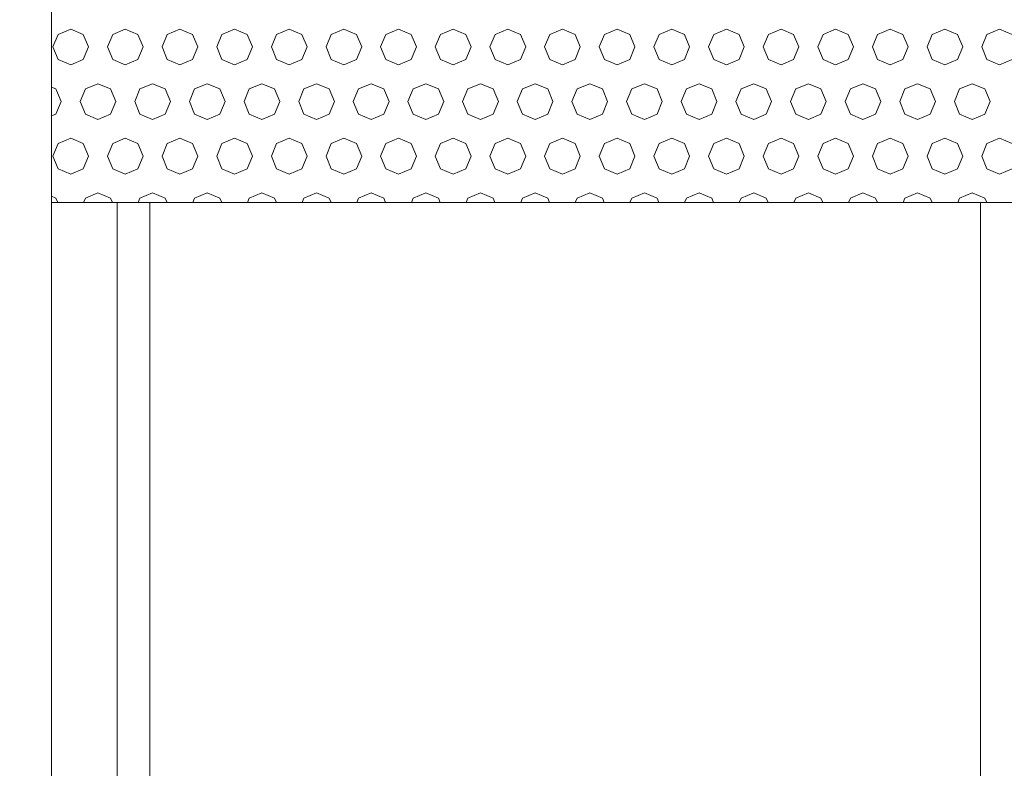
# Model space of a CAD drawing. Header units: millimetres. Extents: x 52659 to 1698020, y -10054 to 104697.
# Tile 227 of 256: x 209513 to 210414, y 10080 to 10765. Entities that reach past the tile are written whole.
import ezdxf

# ---------------------------------------------------------------- set-up
doc = ezdxf.new("R2010")
doc.units = ezdxf.units.MM
doc.header["$MEASUREMENT"] = 0
for name, color, linetype in [('02-04 BRISES SOLEIL FONCEES', 7, 'Continuous'), ('05-02 Cotation 200ème 100ème.Cotations', 7, 'Continuous'), ('Fenêtres ARCHICAD', 7, 'Continuous')]:
    doc.layers.add(name, color=color, linetype=linetype)
doc.styles.add('STYLE_GENERE_3', font='ARIALN.TTF')
doc.dimstyles.new('STYLE_GENERE__2', dxfattribs={"dimtxt": 200, "dimasz": 95, "dimexe": 0.18, "dimexo": 100, "dimgap": 0, "dimtad": 0, "dimlfac": 0.001, "dimzin": 0, "dimdsep": 46, "dimtxsty": 'STYLE_GENERE_3', "dimblk": 'ARROWHEAD_6', "dimblk1": 'ARROWHEAD_6', "dimblk2": 'ARROWHEAD_6', "dimcen": 0.09, "dimclrd": 7, "dimclre": 7, "dimclrt": 7, "dimazin": 0, "dimtfac": 1, "dimtdec": 4, "dimtmove": 0, "dimatfit": 3, "dimfxl": 1, "dimtolj": 1, "dimtzin": 0, "dimarcsym": 0})

# ---------------------------------------------------------------- blocks, each defined once
blk = doc.blocks.new('Élément de coupe_195_1', base_point=(131932.67, 5158.07))
at = {"layer": 'Fenêtres ARCHICAD', "color": 7, "linetype": 'Continuous', "lineweight": 9}
blk.add_line((209542.68, 9758.07), (209542.68, 11008.07), dxfattribs=at)
at = {"layer": 'Fenêtres ARCHICAD', "color": 7, "linetype": 'Continuous', "lineweight": 5}
for p, q in [((209602.68, 10598.03), (209602.68, 9818.07)), ((209632.68, 9848.07), (209632.68, 10598.03)), ((210392.68, 10598.03), (210392.68, 9848.07))]:
    blk.add_line(p, q, dxfattribs=at)
blk = doc.blocks.new('*X358', base_point=(131932.67, 5158.07))
at = {"layer": '02-04 BRISES SOLEIL FONCEES', "color": 7, "linetype": 'Continuous', "lineweight": 5}
for p, q in [((209548.54, 10752.02), (209543.75, 10740.46)), ((209560.1, 10756.81), (209548.54, 10752.02)), ((209571.66, 10752.02), (209560.1, 10756.81)), ((209576.45, 10740.46), (209571.66, 10752.02)), ((209598.54, 10752.02), (209593.75, 10740.46)), ((209610.1, 10756.81), (209598.54, 10752.02)), ((209621.66, 10752.02), (209610.1, 10756.81)), ((209626.45, 10740.46), (209621.66, 10752.02)), ((209648.54, 10752.02), (209643.75, 10740.46)), ((209660.1, 10756.81), (209648.54, 10752.02)), ((209671.66, 10752.02), (209660.1, 10756.81)), ((209676.45, 10740.46), (209671.66, 10752.02)), ((209698.54, 10752.02), (209693.75, 10740.46)), ((209710.1, 10756.81), (209698.54, 10752.02)), ((209721.66, 10752.02), (209710.1, 10756.81)), ((209726.45, 10740.46), (209721.66, 10752.02)), ((209748.54, 10752.02), (209743.75, 10740.46)), ((209760.1, 10756.81), (209748.54, 10752.02)), ((209771.66, 10752.02), (209760.1, 10756.81)), ((209776.45, 10740.46), (209771.66, 10752.02)), ((209798.54, 10752.02), (209793.75, 10740.46)), ((209810.1, 10756.81), (209798.54, 10752.02)), ((209821.66, 10752.02), (209810.1, 10756.81)), ((209826.45, 10740.46), (209821.66, 10752.02)), ((209848.54, 10752.02), (209843.75, 10740.46)), ((209860.1, 10756.81), (209848.54, 10752.02)), ((209871.66, 10752.02), (209860.1, 10756.81)), ((209876.45, 10740.46), (209871.66, 10752.02)), ((209898.54, 10752.02), (209893.75, 10740.46)), ((209910.1, 10756.81), (209898.54, 10752.02)), ((209921.66, 10752.02), (209910.1, 10756.81)), ((209926.45, 10740.46), (209921.66, 10752.02)), ((209948.54, 10752.02), (209943.75, 10740.46)), ((209960.1, 10756.81), (209948.54, 10752.02)), ((209971.66, 10752.02), (209960.1, 10756.81)), ((209976.45, 10740.46), (209971.66, 10752.02)), ((209998.54, 10752.02), (209993.75, 10740.46)), ((210010.1, 10756.81), (209998.54, 10752.02)), ((210021.66, 10752.02), (210010.1, 10756.81)), ((210026.45, 10740.46), (210021.66, 10752.02)), ((210048.54, 10752.02), (210043.75, 10740.46)), ((210060.1, 10756.81), (210048.54, 10752.02)), ((210071.66, 10752.02), (210060.1, 10756.81)), ((210076.45, 10740.46), (210071.66, 10752.02)), ((210098.54, 10752.02), (210093.75, 10740.46)), ((210110.1, 10756.81), (210098.54, 10752.02)), ((210121.66, 10752.02), (210110.1, 10756.81)), ((210126.45, 10740.46), (210121.66, 10752.02)), ((210148.54, 10752.02), (210143.75, 10740.46)), ((210160.1, 10756.81), (210148.54, 10752.02)), ((210171.66, 10752.02), (210160.1, 10756.81)), ((210176.45, 10740.46), (210171.66, 10752.02)), ((210198.54, 10752.02), (210193.75, 10740.46)), ((210210.1, 10756.81), (210198.54, 10752.02)), ((210221.66, 10752.02), (210210.1, 10756.81)), ((210226.45, 10740.46), (210221.66, 10752.02)), ((210248.54, 10752.02), (210243.75, 10740.46)), ((210260.1, 10756.81), (210248.54, 10752.02)), ((210271.66, 10752.02), (210260.1, 10756.81)), ((210276.45, 10740.46), (210271.66, 10752.02)), ((210298.54, 10752.02), (210293.75, 10740.46)), ((210310.1, 10756.81), (210298.54, 10752.02)), ((210321.66, 10752.02), (210310.1, 10756.81)), ((210326.45, 10740.46), (210321.66, 10752.02)), ((210348.54, 10752.02), (210343.75, 10740.46)), ((210360.1, 10756.81), (210348.54, 10752.02)), ((210371.66, 10752.02), (210360.1, 10756.81)), ((210376.45, 10740.46), (210371.66, 10752.02)), ((210398.54, 10752.02), (210393.75, 10740.46)), ((210410.1, 10756.81), (210398.54, 10752.02)), ((210421.66, 10752.02), (210410.1, 10756.81)), ((209543.75, 10740.46), (209548.54, 10728.89)), ((209571.66, 10728.89), (209576.45, 10740.46)), ((209593.75, 10740.46), (209598.54, 10728.89)), ((209621.66, 10728.89), (209626.45, 10740.46)), ((209643.75, 10740.46), (209648.54, 10728.89)), ((209671.66, 10728.89), (209676.45, 10740.46)), ((209693.75, 10740.46), (209698.54, 10728.89)), ((209721.66, 10728.89), (209726.45, 10740.46)), ((209743.75, 10740.46), (209748.54, 10728.89)), ((209771.66, 10728.89), (209776.45, 10740.46)), ((209793.75, 10740.46), (209798.54, 10728.89)), ((209821.66, 10728.89), (209826.45, 10740.46)), ((209843.75, 10740.46), (209848.54, 10728.89)), ((209871.66, 10728.89), (209876.45, 10740.46)), ((209893.75, 10740.46), (209898.54, 10728.89)), ((209921.66, 10728.89), (209926.45, 10740.46)), ((209943.75, 10740.46), (209948.54, 10728.89)), ((209971.66, 10728.89), (209976.45, 10740.46)), ((209993.75, 10740.46), (209998.54, 10728.89)), ((210021.66, 10728.89), (210026.45, 10740.46)), ((210043.75, 10740.46), (210048.54, 10728.89)), ((210071.66, 10728.89), (210076.45, 10740.46)), ((210093.75, 10740.46), (210098.54, 10728.89)), ((210121.66, 10728.89), (210126.45, 10740.46)), ((210143.75, 10740.46), (210148.54, 10728.89)), ((210171.66, 10728.89), (210176.45, 10740.46)), ((210193.75, 10740.46), (210198.54, 10728.89)), ((210221.66, 10728.89), (210226.45, 10740.46)), ((210243.75, 10740.46), (210248.54, 10728.89)), ((210271.66, 10728.89), (210276.45, 10740.46)), ((210293.75, 10740.46), (210298.54, 10728.89)), ((210321.66, 10728.89), (210326.45, 10740.46)), ((210343.75, 10740.46), (210348.54, 10728.89)), ((210371.66, 10728.89), (210376.45, 10740.46)), ((210393.75, 10740.46), (210398.54, 10728.89)), ((209548.54, 10728.89), (209560.1, 10724.1)), ((209560.1, 10724.1), (209571.66, 10728.89)), ((209598.54, 10728.89), (209610.1, 10724.1)), ((209610.1, 10724.1), (209621.66, 10728.89)), ((209648.54, 10728.89), (209660.1, 10724.1)), ((209660.1, 10724.1), (209671.66, 10728.89)), ((209698.54, 10728.89), (209710.1, 10724.1)), ((209710.1, 10724.1), (209721.66, 10728.89)), ((209748.54, 10728.89), (209760.1, 10724.1)), ((209760.1, 10724.1), (209771.66, 10728.89)), ((209798.54, 10728.89), (209810.1, 10724.1)), ((209810.1, 10724.1), (209821.66, 10728.89)), ((209848.54, 10728.89), (209860.1, 10724.1)), ((209860.1, 10724.1), (209871.66, 10728.89)), ((209898.54, 10728.89), (209910.1, 10724.1)), ((209910.1, 10724.1), (209921.66, 10728.89)), ((209948.54, 10728.89), (209960.1, 10724.1)), ((209960.1, 10724.1), (209971.66, 10728.89)), ((209998.54, 10728.89), (210010.1, 10724.1)), ((210010.1, 10724.1), (210021.66, 10728.89)), ((210048.54, 10728.89), (210060.1, 10724.1)), ((210060.1, 10724.1), (210071.66, 10728.89)), ((210098.54, 10728.89), (210110.1, 10724.1)), ((210110.1, 10724.1), (210121.66, 10728.89)), ((210148.54, 10728.89), (210160.1, 10724.1)), ((210160.1, 10724.1), (210171.66, 10728.89)), ((210198.54, 10728.89), (210210.1, 10724.1)), ((210210.1, 10724.1), (210221.66, 10728.89)), ((210248.54, 10728.89), (210260.1, 10724.1)), ((210260.1, 10724.1), (210271.66, 10728.89)), ((210298.54, 10728.89), (210310.1, 10724.1)), ((210310.1, 10724.1), (210321.66, 10728.89)), ((210348.54, 10728.89), (210360.1, 10724.1)), ((210360.1, 10724.1), (210371.66, 10728.89)), ((210398.54, 10728.89), (210410.1, 10724.1)), ((210410.1, 10724.1), (210421.66, 10728.89)), ((209546.66, 10702.02), (209542.68, 10703.67)), ((209585.1, 10706.81), (209573.54, 10702.02)), ((209596.66, 10702.02), (209585.1, 10706.81)), ((209635.1, 10706.81), (209623.54, 10702.02)), ((209646.66, 10702.02), (209635.1, 10706.81)), ((209685.1, 10706.81), (209673.54, 10702.02)), ((209696.66, 10702.02), (209685.1, 10706.81)), ((209735.1, 10706.81), (209723.54, 10702.02)), ((209746.66, 10702.02), (209735.1, 10706.81)), ((209785.1, 10706.81), (209773.54, 10702.02)), ((209796.66, 10702.02), (209785.1, 10706.81)), ((209835.1, 10706.81), (209823.54, 10702.02)), ((209846.66, 10702.02), (209835.1, 10706.81)), ((209885.1, 10706.81), (209873.54, 10702.02)), ((209896.66, 10702.02), (209885.1, 10706.81)), ((209935.1, 10706.81), (209923.54, 10702.02)), ((209946.66, 10702.02), (209935.1, 10706.81)), ((209985.1, 10706.81), (209973.54, 10702.02)), ((209996.66, 10702.02), (209985.1, 10706.81)), ((210035.1, 10706.81), (210023.54, 10702.02)), ((210046.66, 10702.02), (210035.1, 10706.81)), ((210085.1, 10706.81), (210073.54, 10702.02)), ((210096.66, 10702.02), (210085.1, 10706.81)), ((210135.1, 10706.81), (210123.54, 10702.02)), ((210146.66, 10702.02), (210135.1, 10706.81)), ((210185.1, 10706.81), (210173.54, 10702.02)), ((210196.66, 10702.02), (210185.1, 10706.81)), ((210235.1, 10706.81), (210223.54, 10702.02)), ((210246.66, 10702.02), (210235.1, 10706.81)), ((210285.1, 10706.81), (210273.54, 10702.02)), ((210296.66, 10702.02), (210285.1, 10706.81)), ((210335.1, 10706.81), (210323.54, 10702.02)), ((210346.66, 10702.02), (210335.1, 10706.81)), ((210385.1, 10706.81), (210373.54, 10702.02)), ((210396.66, 10702.02), (210385.1, 10706.81)), ((209551.45, 10690.46), (209546.66, 10702.02)), ((209573.54, 10702.02), (209568.75, 10690.46)), ((209601.45, 10690.46), (209596.66, 10702.02)), ((209623.54, 10702.02), (209618.75, 10690.46)), ((209651.45, 10690.46), (209646.66, 10702.02)), ((209673.54, 10702.02), (209668.75, 10690.46)), ((209701.45, 10690.46), (209696.66, 10702.02)), ((209723.54, 10702.02), (209718.75, 10690.46)), ((209751.45, 10690.46), (209746.66, 10702.02)), ((209773.54, 10702.02), (209768.75, 10690.46)), ((209801.45, 10690.46), (209796.66, 10702.02)), ((209823.54, 10702.02), (209818.75, 10690.46)), ((209851.45, 10690.46), (209846.66, 10702.02)), ((209873.54, 10702.02), (209868.75, 10690.46)), ((209901.45, 10690.46), (209896.66, 10702.02)), ((209923.54, 10702.02), (209918.75, 10690.46)), ((209951.45, 10690.46), (209946.66, 10702.02)), ((209973.54, 10702.02), (209968.75, 10690.46)), ((210001.45, 10690.46), (209996.66, 10702.02)), ((210023.54, 10702.02), (210018.75, 10690.46)), ((210051.45, 10690.46), (210046.66, 10702.02)), ((210073.54, 10702.02), (210068.75, 10690.46)), ((210101.45, 10690.46), (210096.66, 10702.02)), ((210123.54, 10702.02), (210118.75, 10690.46)), ((210151.45, 10690.46), (210146.66, 10702.02)), ((210173.54, 10702.02), (210168.75, 10690.46)), ((210201.45, 10690.46), (210196.66, 10702.02)), ((210223.54, 10702.02), (210218.75, 10690.46)), ((210251.45, 10690.46), (210246.66, 10702.02)), ((210273.54, 10702.02), (210268.75, 10690.46)), ((210301.45, 10690.46), (210296.66, 10702.02)), ((210323.54, 10702.02), (210318.75, 10690.46)), ((210351.45, 10690.46), (210346.66, 10702.02)), ((210373.54, 10702.02), (210368.75, 10690.46)), ((210401.45, 10690.46), (210396.66, 10702.02)), ((209546.66, 10678.89), (209551.45, 10690.46)), ((209568.75, 10690.46), (209573.54, 10678.89)), ((209596.66, 10678.89), (209601.45, 10690.46)), ((209618.75, 10690.46), (209623.54, 10678.89)), ((209646.66, 10678.89), (209651.45, 10690.46)), ((209668.75, 10690.46), (209673.54, 10678.89)), ((209696.66, 10678.89), (209701.45, 10690.46)), ((209718.75, 10690.46), (209723.54, 10678.89)), ((209746.66, 10678.89), (209751.45, 10690.46)), ((209768.75, 10690.46), (209773.54, 10678.89)), ((209796.66, 10678.89), (209801.45, 10690.46)), ((209818.75, 10690.46), (209823.54, 10678.89)), ((209846.66, 10678.89), (209851.45, 10690.46)), ((209868.75, 10690.46), (209873.54, 10678.89)), ((209896.66, 10678.89), (209901.45, 10690.46)), ((209918.75, 10690.46), (209923.54, 10678.89)), ((209946.66, 10678.89), (209951.45, 10690.46)), ((209968.75, 10690.46), (209973.54, 10678.89)), ((209996.66, 10678.89), (210001.45, 10690.46)), ((210018.75, 10690.46), (210023.54, 10678.89)), ((210046.66, 10678.89), (210051.45, 10690.46)), ((210068.75, 10690.46), (210073.54, 10678.89)), ((210096.66, 10678.89), (210101.45, 10690.46)), ((210118.75, 10690.46), (210123.54, 10678.89)), ((210146.66, 10678.89), (210151.45, 10690.46)), ((210168.75, 10690.46), (210173.54, 10678.89)), ((210196.66, 10678.89), (210201.45, 10690.46)), ((210218.75, 10690.46), (210223.54, 10678.89)), ((210246.66, 10678.89), (210251.45, 10690.46)), ((210268.75, 10690.46), (210273.54, 10678.89)), ((210296.66, 10678.89), (210301.45, 10690.46)), ((210318.75, 10690.46), (210323.54, 10678.89)), ((210346.66, 10678.89), (210351.45, 10690.46)), ((210368.75, 10690.46), (210373.54, 10678.89)), ((210396.66, 10678.89), (210401.45, 10690.46)), ((209542.68, 10677.24), (209546.66, 10678.89)), ((209573.54, 10678.89), (209585.1, 10674.1)), ((209585.1, 10674.1), (209596.66, 10678.89)), ((209623.54, 10678.89), (209635.1, 10674.1)), ((209635.1, 10674.1), (209646.66, 10678.89)), ((209673.54, 10678.89), (209685.1, 10674.1)), ((209685.1, 10674.1), (209696.66, 10678.89)), ((209723.54, 10678.89), (209735.1, 10674.1)), ((209735.1, 10674.1), (209746.66, 10678.89)), ((209773.54, 10678.89), (209785.1, 10674.1)), ((209785.1, 10674.1), (209796.66, 10678.89)), ((209823.54, 10678.89), (209835.1, 10674.1)), ((209835.1, 10674.1), (209846.66, 10678.89)), ((209873.54, 10678.89), (209885.1, 10674.1)), ((209885.1, 10674.1), (209896.66, 10678.89)), ((209923.54, 10678.89), (209935.1, 10674.1)), ((209935.1, 10674.1), (209946.66, 10678.89)), ((209973.54, 10678.89), (209985.1, 10674.1)), ((209985.1, 10674.1), (209996.66, 10678.89)), ((210023.54, 10678.89), (210035.1, 10674.1)), ((210035.1, 10674.1), (210046.66, 10678.89)), ((210073.54, 10678.89), (210085.1, 10674.1)), ((210085.1, 10674.1), (210096.66, 10678.89)), ((210123.54, 10678.89), (210135.1, 10674.1)), ((210135.1, 10674.1), (210146.66, 10678.89)), ((210173.54, 10678.89), (210185.1, 10674.1)), ((210185.1, 10674.1), (210196.66, 10678.89)), ((210223.54, 10678.89), (210235.1, 10674.1)), ((210235.1, 10674.1), (210246.66, 10678.89)), ((210273.54, 10678.89), (210285.1, 10674.1)), ((210285.1, 10674.1), (210296.66, 10678.89)), ((210323.54, 10678.89), (210335.1, 10674.1)), ((210335.1, 10674.1), (210346.66, 10678.89)), ((210373.54, 10678.89), (210385.1, 10674.1)), ((210385.1, 10674.1), (210396.66, 10678.89)), ((209548.54, 10652.02), (209543.75, 10640.46)), ((209560.1, 10656.81), (209548.54, 10652.02)), ((209571.66, 10652.02), (209560.1, 10656.81)), ((209576.45, 10640.46), (209571.66, 10652.02)), ((209598.54, 10652.02), (209593.75, 10640.46)), ((209610.1, 10656.81), (209598.54, 10652.02)), ((209621.66, 10652.02), (209610.1, 10656.81)), ((209626.45, 10640.46), (209621.66, 10652.02)), ((209648.54, 10652.02), (209643.75, 10640.46)), ((209660.1, 10656.81), (209648.54, 10652.02)), ((209671.66, 10652.02), (209660.1, 10656.81)), ((209676.45, 10640.46), (209671.66, 10652.02)), ((209698.54, 10652.02), (209693.75, 10640.46)), ((209710.1, 10656.81), (209698.54, 10652.02)), ((209721.66, 10652.02), (209710.1, 10656.81)), ((209726.45, 10640.46), (209721.66, 10652.02)), ((209748.54, 10652.02), (209743.75, 10640.46)), ((209760.1, 10656.81), (209748.54, 10652.02)), ((209771.66, 10652.02), (209760.1, 10656.81)), ((209776.45, 10640.46), (209771.66, 10652.02)), ((209798.54, 10652.02), (209793.75, 10640.46)), ((209810.1, 10656.81), (209798.54, 10652.02)), ((209821.66, 10652.02), (209810.1, 10656.81)), ((209826.45, 10640.46), (209821.66, 10652.02)), ((209848.54, 10652.02), (209843.75, 10640.46)), ((209860.1, 10656.81), (209848.54, 10652.02)), ((209871.66, 10652.02), (209860.1, 10656.81)), ((209876.45, 10640.46), (209871.66, 10652.02)), ((209898.54, 10652.02), (209893.75, 10640.46)), ((209910.1, 10656.81), (209898.54, 10652.02)), ((209921.66, 10652.02), (209910.1, 10656.81)), ((209926.45, 10640.46), (209921.66, 10652.02)), ((209948.54, 10652.02), (209943.75, 10640.46)), ((209960.1, 10656.81), (209948.54, 10652.02)), ((209971.66, 10652.02), (209960.1, 10656.81)), ((209976.45, 10640.46), (209971.66, 10652.02)), ((209998.54, 10652.02), (209993.75, 10640.46)), ((210010.1, 10656.81), (209998.54, 10652.02)), ((210021.66, 10652.02), (210010.1, 10656.81)), ((210026.45, 10640.46), (210021.66, 10652.02)), ((210048.54, 10652.02), (210043.75, 10640.46)), ((210060.1, 10656.81), (210048.54, 10652.02)), ((210071.66, 10652.02), (210060.1, 10656.81)), ((210076.45, 10640.46), (210071.66, 10652.02)), ((210098.54, 10652.02), (210093.75, 10640.46)), ((210110.1, 10656.81), (210098.54, 10652.02)), ((210121.66, 10652.02), (210110.1, 10656.81)), ((210126.45, 10640.46), (210121.66, 10652.02)), ((210148.54, 10652.02), (210143.75, 10640.46)), ((210160.1, 10656.81), (210148.54, 10652.02)), ((210171.66, 10652.02), (210160.1, 10656.81)), ((210176.45, 10640.46), (210171.66, 10652.02)), ((210198.54, 10652.02), (210193.75, 10640.46)), ((210210.1, 10656.81), (210198.54, 10652.02)), ((210221.66, 10652.02), (210210.1, 10656.81)), ((210226.45, 10640.46), (210221.66, 10652.02)), ((210248.54, 10652.02), (210243.75, 10640.46)), ((210260.1, 10656.81), (210248.54, 10652.02)), ((210271.66, 10652.02), (210260.1, 10656.81)), ((210276.45, 10640.46), (210271.66, 10652.02)), ((210298.54, 10652.02), (210293.75, 10640.46)), ((210310.1, 10656.81), (210298.54, 10652.02)), ((210321.66, 10652.02), (210310.1, 10656.81)), ((210326.45, 10640.46), (210321.66, 10652.02)), ((210348.54, 10652.02), (210343.75, 10640.46)), ((210360.1, 10656.81), (210348.54, 10652.02)), ((210371.66, 10652.02), (210360.1, 10656.81)), ((210376.45, 10640.46), (210371.66, 10652.02)), ((210398.54, 10652.02), (210393.75, 10640.46)), ((210410.1, 10656.81), (210398.54, 10652.02)), ((210421.66, 10652.02), (210410.1, 10656.81)), ((209543.75, 10640.46), (209548.54, 10628.89)), ((209571.66, 10628.89), (209576.45, 10640.46)), ((209593.75, 10640.46), (209598.54, 10628.89)), ((209621.66, 10628.89), (209626.45, 10640.46)), ((209643.75, 10640.46), (209648.54, 10628.89)), ((209671.66, 10628.89), (209676.45, 10640.46)), ((209693.75, 10640.46), (209698.54, 10628.89)), ((209721.66, 10628.89), (209726.45, 10640.46)), ((209743.75, 10640.46), (209748.54, 10628.89)), ((209771.66, 10628.89), (209776.45, 10640.46)), ((209793.75, 10640.46), (209798.54, 10628.89)), ((209821.66, 10628.89), (209826.45, 10640.46)), ((209843.75, 10640.46), (209848.54, 10628.89)), ((209871.66, 10628.89), (209876.45, 10640.46)), ((209893.75, 10640.46), (209898.54, 10628.89)), ((209921.66, 10628.89), (209926.45, 10640.46)), ((209943.75, 10640.46), (209948.54, 10628.89)), ((209971.66, 10628.89), (209976.45, 10640.46)), ((209993.75, 10640.46), (209998.54, 10628.89)), ((210021.66, 10628.89), (210026.45, 10640.46)), ((210043.75, 10640.46), (210048.54, 10628.89)), ((210071.66, 10628.89), (210076.45, 10640.46)), ((210093.75, 10640.46), (210098.54, 10628.89)), ((210121.66, 10628.89), (210126.45, 10640.46)), ((210143.75, 10640.46), (210148.54, 10628.89)), ((210171.66, 10628.89), (210176.45, 10640.46)), ((210193.75, 10640.46), (210198.54, 10628.89)), ((210221.66, 10628.89), (210226.45, 10640.46)), ((210243.75, 10640.46), (210248.54, 10628.89)), ((210271.66, 10628.89), (210276.45, 10640.46)), ((210293.75, 10640.46), (210298.54, 10628.89)), ((210321.66, 10628.89), (210326.45, 10640.46)), ((210343.75, 10640.46), (210348.54, 10628.89)), ((210371.66, 10628.89), (210376.45, 10640.46)), ((210393.75, 10640.46), (210398.54, 10628.89)), ((209548.54, 10628.89), (209560.1, 10624.1)), ((209560.1, 10624.1), (209571.66, 10628.89)), ((209598.54, 10628.89), (209610.1, 10624.1)), ((209610.1, 10624.1), (209621.66, 10628.89)), ((209648.54, 10628.89), (209660.1, 10624.1)), ((209660.1, 10624.1), (209671.66, 10628.89)), ((209698.54, 10628.89), (209710.1, 10624.1)), ((209710.1, 10624.1), (209721.66, 10628.89)), ((209748.54, 10628.89), (209760.1, 10624.1)), ((209760.1, 10624.1), (209771.66, 10628.89)), ((209798.54, 10628.89), (209810.1, 10624.1)), ((209810.1, 10624.1), (209821.66, 10628.89)), ((209848.54, 10628.89), (209860.1, 10624.1)), ((209860.1, 10624.1), (209871.66, 10628.89)), ((209898.54, 10628.89), (209910.1, 10624.1)), ((209910.1, 10624.1), (209921.66, 10628.89)), ((209948.54, 10628.89), (209960.1, 10624.1)), ((209960.1, 10624.1), (209971.66, 10628.89)), ((209998.54, 10628.89), (210010.1, 10624.1)), ((210010.1, 10624.1), (210021.66, 10628.89)), ((210048.54, 10628.89), (210060.1, 10624.1)), ((210060.1, 10624.1), (210071.66, 10628.89)), ((210098.54, 10628.89), (210110.1, 10624.1)), ((210110.1, 10624.1), (210121.66, 10628.89)), ((210148.54, 10628.89), (210160.1, 10624.1)), ((210160.1, 10624.1), (210171.66, 10628.89)), ((210198.54, 10628.89), (210210.1, 10624.1)), ((210210.1, 10624.1), (210221.66, 10628.89)), ((210248.54, 10628.89), (210260.1, 10624.1)), ((210260.1, 10624.1), (210271.66, 10628.89)), ((210298.54, 10628.89), (210310.1, 10624.1)), ((210310.1, 10624.1), (210321.66, 10628.89)), ((210348.54, 10628.89), (210360.1, 10624.1)), ((210360.1, 10624.1), (210371.66, 10628.89)), ((210398.54, 10628.89), (210410.1, 10624.1)), ((210410.1, 10624.1), (210421.66, 10628.89)), ((209585.1, 10606.81), (209573.54, 10602.02)), ((209596.66, 10602.02), (209585.1, 10606.81)), ((209635.1, 10606.81), (209623.54, 10602.02)), ((209646.66, 10602.02), (209635.1, 10606.81)), ((209685.1, 10606.81), (209673.54, 10602.02)), ((209696.66, 10602.02), (209685.1, 10606.81)), ((209735.1, 10606.81), (209723.54, 10602.02)), ((209746.66, 10602.02), (209735.1, 10606.81)), ((209785.1, 10606.81), (209773.54, 10602.02)), ((209796.66, 10602.02), (209785.1, 10606.81)), ((209835.1, 10606.81), (209823.54, 10602.02)), ((209846.66, 10602.02), (209835.1, 10606.81)), ((209885.1, 10606.81), (209873.54, 10602.02)), ((209896.66, 10602.02), (209885.1, 10606.81)), ((209935.1, 10606.81), (209923.54, 10602.02)), ((209946.66, 10602.02), (209935.1, 10606.81)), ((209985.1, 10606.81), (209973.54, 10602.02)), ((209996.66, 10602.02), (209985.1, 10606.81)), ((210035.1, 10606.81), (210023.54, 10602.02)), ((210046.66, 10602.02), (210035.1, 10606.81)), ((210085.1, 10606.81), (210073.54, 10602.02)), ((210096.66, 10602.02), (210085.1, 10606.81)), ((210135.1, 10606.81), (210123.54, 10602.02)), ((210146.66, 10602.02), (210135.1, 10606.81)), ((210185.1, 10606.81), (210173.54, 10602.02)), ((210196.66, 10602.02), (210185.1, 10606.81)), ((210235.1, 10606.81), (210223.54, 10602.02)), ((210246.66, 10602.02), (210235.1, 10606.81)), ((210285.1, 10606.81), (210273.54, 10602.02)), ((210296.66, 10602.02), (210285.1, 10606.81)), ((210335.1, 10606.81), (210323.54, 10602.02)), ((210346.66, 10602.02), (210335.1, 10606.81)), ((210385.1, 10606.81), (210373.54, 10602.02)), ((210396.66, 10602.02), (210385.1, 10606.81)), ((209546.66, 10602.02), (209542.68, 10603.67)), ((209548.32, 10598.03), (209546.66, 10602.02)), ((209573.54, 10602.02), (209571.88, 10598.03)), ((209598.32, 10598.03), (209596.66, 10602.02)), ((209623.54, 10602.02), (209621.88, 10598.03)), ((209648.32, 10598.03), (209646.66, 10602.02)), ((209673.54, 10602.02), (209671.88, 10598.03)), ((209698.32, 10598.03), (209696.66, 10602.02)), ((209723.54, 10602.02), (209721.88, 10598.03)), ((209748.32, 10598.03), (209746.66, 10602.02)), ((209773.54, 10602.02), (209771.88, 10598.03)), ((209798.32, 10598.03), (209796.66, 10602.02)), ((209823.54, 10602.02), (209821.88, 10598.03)), ((209848.32, 10598.03), (209846.66, 10602.02)), ((209873.54, 10602.02), (209871.88, 10598.03)), ((209898.32, 10598.03), (209896.66, 10602.02)), ((209923.54, 10602.02), (209921.88, 10598.03)), ((209948.32, 10598.03), (209946.66, 10602.02)), ((209973.54, 10602.02), (209971.88, 10598.03)), ((209998.32, 10598.03), (209996.66, 10602.02)), ((210023.54, 10602.02), (210021.88, 10598.03)), ((210048.32, 10598.03), (210046.66, 10602.02)), ((210073.54, 10602.02), (210071.88, 10598.03)), ((210098.32, 10598.03), (210096.66, 10602.02)), ((210123.54, 10602.02), (210121.88, 10598.03)), ((210148.32, 10598.03), (210146.66, 10602.02)), ((210173.54, 10602.02), (210171.88, 10598.03)), ((210198.32, 10598.03), (210196.66, 10602.02)), ((210223.54, 10602.02), (210221.88, 10598.03)), ((210248.32, 10598.03), (210246.66, 10602.02)), ((210273.54, 10602.02), (210271.88, 10598.03)), ((210298.32, 10598.03), (210296.66, 10602.02)), ((210323.54, 10602.02), (210321.88, 10598.03)), ((210348.32, 10598.03), (210346.66, 10602.02)), ((210373.54, 10602.02), (210371.88, 10598.03)), ((210398.32, 10598.03), (210396.66, 10602.02))]:
    blk.add_line(p, q, dxfattribs=at)
blk = doc.blocks.new('Élément de coupe_328_1', base_point=(131932.67, 5158.07))
at = {"layer": '02-04 BRISES SOLEIL FONCEES', "color": 7, "linetype": 'Continuous', "lineweight": 9}
blk.add_line((209542.68, 10598.03), (211300.76, 10598.03), dxfattribs=at)
at = {"layer": '02-04 BRISES SOLEIL FONCEES', "lineweight": 0}
blk.add_blockref('*X358', (131932.67, 5158.07), dxfattribs=at)
blk = doc.blocks.new('*D742', base_point=(131932.67, 5158.07))
at = {"layer": '05-02 Cotation 200ème 100ème.Cotations', "color": 7, "linetype": 'Continuous', "lineweight": 25, "transparency": 16777216}
for p, q in [((165280.71, 11058.07), (165380.71, 10958.07)), ((165280.71, 9772.86), (165380.71, 9672.86))]:
    blk.add_line(p, q, dxfattribs=at)
at = {"layer": '05-02 Cotation 200ème 100ème.Cotations', "color": 7, "linetype": 'Continuous', "lineweight": 13, "transparency": 16777216}
for p, q in [((165424.46, 11008.07), (165236.96, 11008.07)), ((165330.71, 10614.34), (165330.71, 11008.07)), ((165330.71, 9722.86), (165330.71, 10116.59)), ((165424.46, 9722.86), (165236.96, 9722.86))]:
    blk.add_line(p, q, dxfattribs=at)
at = {"layer": '05-02 Cotation 200ème 100ème.Cotations', "color": 7, "lineweight": 9, "transparency": 16777216, "char_height": 200, "attachment_point": 7, "rotation": 90, "style": 'STYLE_GENERE_3'}
for s, insert in [('\\A1;0,35', (165287.85, 10961.33)), ('\\A1;1,29', (165430.71, 10141.47))]:
    blk.add_mtext(s, dxfattribs=dict(at, insert=insert))
blk = doc.blocks.new('ARROWHEAD_6')
at = {"color": 0, "linetype": 'Continuous', "lineweight": 0}
for p, q in [((-0.5, -0.5), (0.5, 0.5)), ((0, 0), (-1, 0))]:
    blk.add_line(p, q, dxfattribs=at)
blk = doc.blocks.new('*D762', base_point=(131932.67, 5158.07))
at = {"layer": '05-02 Cotation 200ème 100ème.Cotations', "color": 7, "linetype": 'Continuous', "lineweight": 25, "transparency": 16777216}
for p, q in [((135853.9, 11058.07), (135953.9, 10958.07)), ((135853.9, 9772.86), (135953.9, 9672.86))]:
    blk.add_line(p, q, dxfattribs=at)
at = {"layer": '05-02 Cotation 200ème 100ème.Cotations', "color": 7, "linetype": 'Continuous', "lineweight": 13, "transparency": 16777216}
for p, q in [((135997.65, 11008.07), (135810.15, 11008.07)), ((135903.9, 10614.34), (135903.9, 11008.07)), ((135903.9, 9722.86), (135903.9, 10116.59)), ((135997.65, 9722.86), (135810.15, 9722.86))]:
    blk.add_line(p, q, dxfattribs=at)
at = {"layer": '05-02 Cotation 200ème 100ème.Cotations', "color": 7, "lineweight": 9, "transparency": 16777216, "char_height": 200, "attachment_point": 7, "rotation": 90, "style": 'STYLE_GENERE_3'}
for s, insert in [('\\A1;0,35', (135861.04, 10961.33)), ('\\A1;1,29', (136003.9, 10141.47))]:
    blk.add_mtext(s, dxfattribs=dict(at, insert=insert))

msp = doc.modelspace()

# ---------------------------------------------------------------- block references
at = {"layer": '02-04 BRISES SOLEIL FONCEES', "lineweight": 0}
msp.add_blockref('Élément de coupe_328_1', (131932.668, 5158.072), dxfattribs=at)
at = {"layer": 'Fenêtres ARCHICAD', "lineweight": 0}
msp.add_blockref('Élément de coupe_195_1', (131932.668, 5158.072), dxfattribs=at)

# ---------------------------------------------------------------- dimensions: what is measured, and where the dimension line sits
at = {"layer": '05-02 Cotation 200ème 100ème.Cotations', "color": 7, "linetype": 'Continuous', "lineweight": 13}
for base, picture, middle in [((135903.901, 11008.072), '*D762', (135903.901, 10401.231)), ((165330.708, 11008.072), '*D742', (165330.708, 10401.231))]:
    dim = msp.add_linear_dim(base=base, p1=(221690.249, 9722.862), p2=(220602.668, 11008.072), angle=90, dimstyle='STYLE_GENERE__2', dxfattribs=at)
    dim.commit()
    dim.dimension.update_dxf_attribs({"geometry": picture, "text_midpoint": middle, "dimtype": 160, "text_rotation": 90})

doc.saveas('drawing.dxf')
